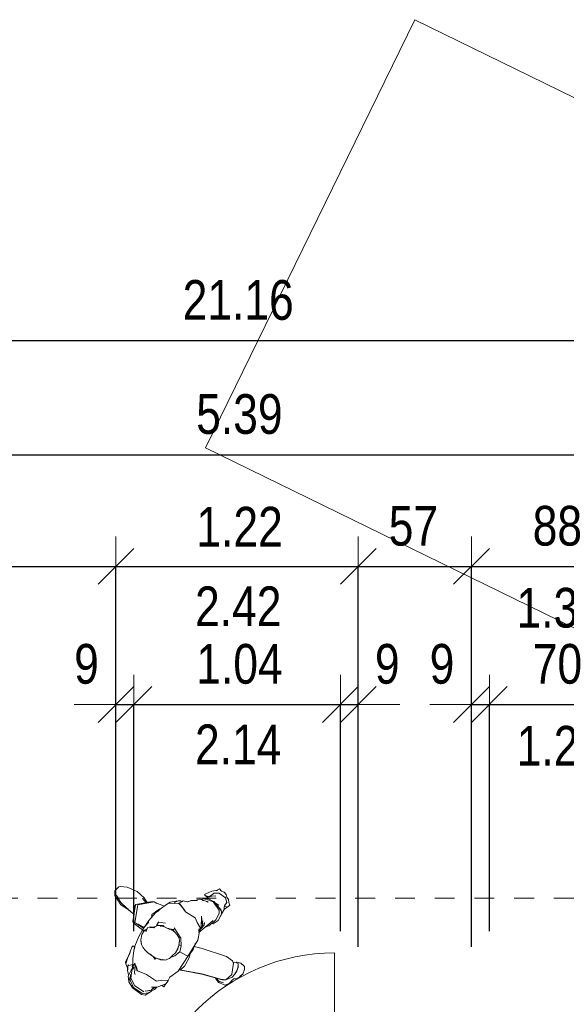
# Model space of a CAD drawing. Header units: metres. Extents: x -7.1 to 26.5, y -14.7 to 18.1.
# Tile 169 of 182: x 11.4 to 14.1, y 12.6 to 17.6. Entities that reach past the tile are written whole.
import ezdxf

# ---------------------------------------------------------------- set-up
doc = ezdxf.new("R2010")
doc.units = ezdxf.units.M
doc.header["$PDMODE"] = 65
doc.linetypes.add('AUSGEZOGEN', pattern=[0])
doc.linetypes.add('STRICHLINIE_S4', pattern=[0.0055, 0.0035, -0.001, 0, -0.001])
for name, color, linetype in [('XR$1$010 Türen', 7, 'AUSGEZOGEN'), ('XR$1$060 Möbel Einbau', 7, 'AUSGEZOGEN'), ('XR$1$411 Bäume', 7, 'AUSGEZOGEN'), ('XR$3$035 Decken', 7, 'AUSGEZOGEN')]:
    doc.layers.add(name, color=color, linetype=linetype)
doc.layers.add('XR$2$STANDARD_1', color=7, linetype='AUSGEZOGEN', lineweight=25)
doc.styles.add('ARIAL', font='arial.ttf')
doc.dimstyles.new('DIMSTYLE_3', dxfattribs={"dimtxt": 0.2, "dimasz": 0.3, "dimexe": 0, "dimexo": 0, "dimgap": 0.1, "dimtad": 2, "dimrnd": 0.005, "dimzin": 4, "dimdsep": 46, "dimtxsty": 'ARIAL', "dimblk1": 'ALL_ML_STRICH', "dimblk2": 'ALL_ML_STRICH', "dimsah": 1, "dimcen": 0, "dimclrd": 7, "dimclre": 7, "dimclrt": 7, "dimadec": 0, "dimazin": 0, "dimtfac": 1, "dimtdec": 0, "dimtix": 1, "dimtmove": 2, "dimatfit": 3, "dimfxl": 0, "dimtzin": 0, "dimlwd": 0, "dimlwe": 18, "dimarcsym": 0})
doc.dimstyles.new('DIMSTYLE_5', dxfattribs={"dimtxt": 0.2, "dimasz": 0.3, "dimexe": 0, "dimexo": 0, "dimgap": 0.1, "dimtad": 2, "dimdec": 1, "dimlfac": 100, "dimrnd": 0.5, "dimzin": 4, "dimdsep": 46, "dimtxsty": 'ARIAL', "dimblk1": 'ALL_ML_STRICH', "dimblk2": 'ALL_ML_STRICH', "dimsah": 1, "dimcen": 0, "dimclrd": 7, "dimclre": 7, "dimclrt": 7, "dimadec": 0, "dimazin": 0, "dimtfac": 1, "dimtdec": 0, "dimtix": 1, "dimtmove": 2, "dimatfit": 3, "dimfxl": 0, "dimtzin": 0, "dimlwd": 0, "dimlwe": 18, "dimarcsym": 0})
doc.dimstyles.new('DIMSTYLE_7', dxfattribs={"dimtxt": 0.2, "dimasz": 0.3, "dimexe": 0, "dimexo": 0, "dimgap": 0.1, "dimtad": 2, "dimdec": 1, "dimlfac": 100, "dimrnd": 0.5, "dimzin": 4, "dimdsep": 46, "dimtxsty": 'ARIAL', "dimblk1": 'ALL_ML_STRICH', "dimblk2": 'ALL_ML_STRICH', "dimsah": 1, "dimcen": 0, "dimclrd": 7, "dimclre": 7, "dimclrt": 7, "dimadec": 0, "dimazin": 0, "dimtfac": 1, "dimtdec": 0, "dimtix": 1, "dimtmove": 2, "dimatfit": 3, "dimfxl": 0, "dimtvp": 1.2, "dimtzin": 0, "dimlwd": 0, "dimlwe": 18, "dimarcsym": 0})

# ---------------------------------------------------------------- blocks, each defined once
blk = doc.blocks.new('ALL_ML_STRICH')
at = {"color": 0, "linetype": 'ByBlock', "lineweight": -2}
for p, q in [((0, -0.5), (0, 0.5)), ((-0.3, -0.3), (0.3, 0.3)), ((-1, 0), (0.5, 0))]:
    blk.add_line(p, q, dxfattribs=at)
blk = doc.blocks.new('*D73')
at = {"layer": 'DEFPOINTS', "color": 7, "linetype": 'AUSGEZOGEN', "lineweight": 18, "transparency": 33554687}
for p in [(1.8718, 15.952), (1.8718, 15.5759), (23.0318, 15.6171)]:
    blk.add_point(p, dxfattribs=at)
at = {"layer": 'XR$2$STANDARD_1', "color": 7, "linetype": 'AUSGEZOGEN', "lineweight": -2, "transparency": 33554687}
for p, q in [((1.8718, 12.86), (1.8718, 15.952)), ((1.8718, 15.952), (23.0318, 15.952)), ((23.0318, 12.86), (23.0318, 15.952))]:
    blk.add_line(p, q, dxfattribs=at)
at = {"layer": 'XR$2$STANDARD_1', "color": 7, "linetype": 'AUSGEZOGEN', "lineweight": 18, "transparency": 33554687, "xscale": 0.3, "yscale": 0.3, "zscale": 0.3, "rotation": 180}
blk.add_blockref('ALL_ML_STRICH', (1.8718, 15.952), dxfattribs=at)
at = {"layer": 'XR$2$STANDARD_1', "color": 7, "linetype": 'AUSGEZOGEN', "lineweight": 18, "transparency": 33554687, "xscale": 0.3, "yscale": 0.3, "zscale": 0.3}
blk.add_blockref('ALL_ML_STRICH', (23.0318, 15.952), dxfattribs=at)
at = {"layer": 'XR$2$STANDARD_1', "color": 7, "linetype": 'AUSGEZOGEN', "lineweight": 18, "transparency": 33554687, "insert": (12.4572, 16.1554), "char_height": 0.2, "width": 0.8, "attachment_point": 5, "style": 'ARIAL'}
blk.add_mtext('\\W0.80;\\A1;{\\A1;{21.16\\H0.132000;\\S^ ;}}', dxfattribs=at)
blk = doc.blocks.new('*D77')
at = {"layer": 'DEFPOINTS', "color": 7, "linetype": 'AUSGEZOGEN', "lineweight": 18, "transparency": 33554687}
for p in [(11.8418, 14.1195), (11.9318, 13.9891), (11.8418, 13.941)]:
    blk.add_point(p, dxfattribs=at)
at = {"layer": 'XR$2$STANDARD_1', "color": 7, "linetype": 'AUSGEZOGEN', "lineweight": -2, "transparency": 33554687}
for p, q in [((11.8418, 12.978), (11.8418, 14.1195)), ((11.8418, 14.1195), (11.9318, 14.1195)), ((11.9318, 12.978), (11.9318, 14.1195))]:
    blk.add_line(p, q, dxfattribs=at)
at = {"layer": 'XR$2$STANDARD_1', "color": 7, "linetype": 'AUSGEZOGEN', "lineweight": 18, "transparency": 33554687, "xscale": 0.3, "yscale": 0.3, "zscale": 0.3}
blk.add_blockref('ALL_ML_STRICH', (11.9318, 14.1195), dxfattribs=at)
at = {"layer": 'XR$2$STANDARD_1', "color": 7, "linetype": 'AUSGEZOGEN', "lineweight": 18, "transparency": 33554687, "xscale": 0.3, "yscale": 0.3, "zscale": 0.3, "rotation": 180}
blk.add_blockref('ALL_ML_STRICH', (11.8418, 14.1195), dxfattribs=at)
at = {"layer": 'XR$2$STANDARD_1', "color": 7, "linetype": 'AUSGEZOGEN', "lineweight": 18, "transparency": 33554687, "insert": (11.6933, 14.3229), "char_height": 0.2, "width": 0.48, "attachment_point": 5, "style": 'ARIAL'}
blk.add_mtext('\\W0.80;\\A1;{\\A1;{9\\H0.132000;\\S^ ;}}', dxfattribs=at)
blk = doc.blocks.new('*D78')
at = {"layer": 'DEFPOINTS', "color": 7, "linetype": 'AUSGEZOGEN', "lineweight": 18, "transparency": 33554687}
for p in [(11.9318, 14.1195), (11.9318, 13.9891), (12.9718, 13.9026)]:
    blk.add_point(p, dxfattribs=at)
at = {"layer": 'XR$2$STANDARD_1', "color": 7, "linetype": 'AUSGEZOGEN', "lineweight": -2, "transparency": 33554687}
for p, q in [((11.9318, 12.978), (11.9318, 14.1195)), ((11.9318, 14.1195), (12.9718, 14.1195)), ((12.9718, 12.978), (12.9718, 14.1195))]:
    blk.add_line(p, q, dxfattribs=at)
at = {"layer": 'XR$2$STANDARD_1', "color": 7, "linetype": 'AUSGEZOGEN', "lineweight": 18, "transparency": 33554687, "xscale": 0.3, "yscale": 0.3, "zscale": 0.3, "rotation": 180}
blk.add_blockref('ALL_ML_STRICH', (11.9318, 14.1195), dxfattribs=at)
at = {"layer": 'XR$2$STANDARD_1', "color": 7, "linetype": 'AUSGEZOGEN', "lineweight": 18, "transparency": 33554687, "xscale": 0.3, "yscale": 0.3, "zscale": 0.3}
blk.add_blockref('ALL_ML_STRICH', (12.9718, 14.1195), dxfattribs=at)
at = {"layer": 'XR$2$STANDARD_1', "color": 7, "linetype": 'AUSGEZOGEN', "lineweight": 18, "transparency": 33554687, "insert": (12.4637, 14.3229), "char_height": 0.2, "width": 0.64, "attachment_point": 5, "style": 'ARIAL'}
blk.add_mtext('\\W0.80;\\A1;{\\A1;{1.04\\H0.132000;\\S^ ;}}', dxfattribs=at)
at = {"layer": 'XR$2$STANDARD_1', "color": 7, "linetype": 'AUSGEZOGEN', "lineweight": 18, "transparency": 33554687, "insert": (12.2397, 14.0187), "char_height": 0.2, "width": 0.01, "attachment_point": 1, "line_spacing_factor": 0.60241, "style": 'ARIAL'}
blk.add_mtext('\\W0.80;2.14', dxfattribs=at)
blk = doc.blocks.new('*D79')
at = {"layer": 'DEFPOINTS', "color": 7, "linetype": 'AUSGEZOGEN', "lineweight": 18, "transparency": 33554687}
for p in [(12.9718, 14.1195), (12.9718, 13.9026), (13.0618, 13.8894)]:
    blk.add_point(p, dxfattribs=at)
at = {"layer": 'XR$2$STANDARD_1', "color": 7, "linetype": 'AUSGEZOGEN', "lineweight": -2, "transparency": 33554687}
for p, q in [((12.9718, 12.978), (12.9718, 14.1195)), ((12.9718, 14.1195), (13.0618, 14.1195)), ((13.0618, 12.978), (13.0618, 14.1195))]:
    blk.add_line(p, q, dxfattribs=at)
at = {"layer": 'XR$2$STANDARD_1', "color": 7, "linetype": 'AUSGEZOGEN', "lineweight": 18, "transparency": 33554687, "xscale": 0.3, "yscale": 0.3, "zscale": 0.3}
blk.add_blockref('ALL_ML_STRICH', (13.0618, 14.1195), dxfattribs=at)
at = {"layer": 'XR$2$STANDARD_1', "color": 7, "linetype": 'AUSGEZOGEN', "lineweight": 18, "transparency": 33554687, "xscale": 0.3, "yscale": 0.3, "zscale": 0.3, "rotation": 180}
blk.add_blockref('ALL_ML_STRICH', (12.9718, 14.1195), dxfattribs=at)
at = {"layer": 'XR$2$STANDARD_1', "color": 7, "linetype": 'AUSGEZOGEN', "lineweight": 18, "transparency": 33554687, "insert": (13.2078, 14.3229), "char_height": 0.2, "width": 0.48, "attachment_point": 5, "style": 'ARIAL'}
blk.add_mtext('\\W0.80;\\A1;{\\A1;{9\\H0.132000;\\S^ ;}}', dxfattribs=at)
blk = doc.blocks.new('*D80')
at = {"layer": 'DEFPOINTS', "color": 7, "linetype": 'AUSGEZOGEN', "lineweight": 18, "transparency": 33554687}
for p in [(13.6318, 14.1195), (13.7218, 13.941), (13.6318, 13.8894)]:
    blk.add_point(p, dxfattribs=at)
at = {"layer": 'XR$2$STANDARD_1', "color": 7, "linetype": 'AUSGEZOGEN', "lineweight": -2, "transparency": 33554687}
for p, q in [((13.6318, 12.978), (13.6318, 14.1195)), ((13.6318, 14.1195), (13.7218, 14.1195)), ((13.7218, 12.978), (13.7218, 14.1195))]:
    blk.add_line(p, q, dxfattribs=at)
at = {"layer": 'XR$2$STANDARD_1', "color": 7, "linetype": 'AUSGEZOGEN', "lineweight": 18, "transparency": 33554687, "xscale": 0.3, "yscale": 0.3, "zscale": 0.3}
blk.add_blockref('ALL_ML_STRICH', (13.7218, 14.1195), dxfattribs=at)
at = {"layer": 'XR$2$STANDARD_1', "color": 7, "linetype": 'AUSGEZOGEN', "lineweight": 18, "transparency": 33554687, "xscale": 0.3, "yscale": 0.3, "zscale": 0.3, "rotation": 180}
blk.add_blockref('ALL_ML_STRICH', (13.6318, 14.1195), dxfattribs=at)
at = {"layer": 'XR$2$STANDARD_1', "color": 7, "linetype": 'AUSGEZOGEN', "lineweight": 18, "transparency": 33554687, "insert": (13.4833, 14.3229), "char_height": 0.2, "width": 0.48, "attachment_point": 5, "style": 'ARIAL'}
blk.add_mtext('\\W0.80;\\A1;{\\A1;{9\\H0.132000;\\S^ ;}}', dxfattribs=at)
blk = doc.blocks.new('*D81')
at = {"layer": 'DEFPOINTS', "color": 7, "linetype": 'AUSGEZOGEN', "lineweight": 18, "transparency": 33554687}
for p in [(13.7218, 14.1195), (13.7218, 13.941), (14.4218, 13.8161)]:
    blk.add_point(p, dxfattribs=at)
at = {"layer": 'XR$2$STANDARD_1', "color": 7, "linetype": 'AUSGEZOGEN', "lineweight": -2, "transparency": 33554687}
for p, q in [((13.7218, 12.978), (13.7218, 14.1195)), ((13.7218, 14.1195), (14.4218, 14.1195)), ((14.4218, 12.978), (14.4218, 14.1195))]:
    blk.add_line(p, q, dxfattribs=at)
at = {"layer": 'XR$2$STANDARD_1', "color": 7, "linetype": 'AUSGEZOGEN', "lineweight": 18, "transparency": 33554687, "xscale": 0.3, "yscale": 0.3, "zscale": 0.3, "rotation": 180}
blk.add_blockref('ALL_ML_STRICH', (13.7218, 14.1195), dxfattribs=at)
at = {"layer": 'XR$2$STANDARD_1', "color": 7, "linetype": 'AUSGEZOGEN', "lineweight": 18, "transparency": 33554687, "xscale": 0.3, "yscale": 0.3, "zscale": 0.3}
blk.add_blockref('ALL_ML_STRICH', (14.4218, 14.1195), dxfattribs=at)
at = {"layer": 'XR$2$STANDARD_1', "color": 7, "linetype": 'AUSGEZOGEN', "lineweight": 18, "transparency": 33554687, "insert": (14.0648, 14.3229), "char_height": 0.2, "width": 0.64, "attachment_point": 5, "style": 'ARIAL'}
blk.add_mtext('\\W0.80;\\A1;{\\A1;{70\\H0.132000;\\S^ ;}}', dxfattribs=at)
at = {"layer": 'XR$2$STANDARD_1', "color": 7, "linetype": 'AUSGEZOGEN', "lineweight": 18, "transparency": 33554687, "insert": (13.8596, 14.0119), "char_height": 0.2, "width": 0.01, "attachment_point": 1, "line_spacing_factor": 0.60241, "style": 'ARIAL'}
blk.add_mtext('\\W0.80;1.20', dxfattribs=at)
blk = doc.blocks.new('*D86')
at = {"layer": 'DEFPOINTS', "color": 7, "linetype": 'AUSGEZOGEN', "lineweight": 18, "transparency": 33554687}
for p in [(10.0118, 14.8148), (11.8418, 14.7498), (10.0118, 14.5239)]:
    blk.add_point(p, dxfattribs=at)
at = {"layer": 'XR$2$STANDARD_1', "color": 7, "linetype": 'AUSGEZOGEN', "lineweight": -2, "transparency": 33554687}
for p, q in [((10.0118, 13.164), (10.0118, 14.8148)), ((10.0118, 14.8148), (11.8418, 14.8148)), ((11.8418, 12.899), (11.8418, 14.8148))]:
    blk.add_line(p, q, dxfattribs=at)
at = {"layer": 'XR$2$STANDARD_1', "color": 7, "linetype": 'AUSGEZOGEN', "lineweight": 18, "transparency": 33554687, "xscale": 0.3, "yscale": 0.3, "zscale": 0.3, "rotation": 180}
blk.add_blockref('ALL_ML_STRICH', (10.0118, 14.8148), dxfattribs=at)
at = {"layer": 'XR$2$STANDARD_1', "color": 7, "linetype": 'AUSGEZOGEN', "lineweight": 18, "transparency": 33554687, "xscale": 0.3, "yscale": 0.3, "zscale": 0.3}
blk.add_blockref('ALL_ML_STRICH', (11.8418, 14.8148), dxfattribs=at)
at = {"layer": 'XR$2$STANDARD_1', "color": 7, "linetype": 'AUSGEZOGEN', "lineweight": 18, "transparency": 33554687, "insert": (10.9383, 15.0184), "char_height": 0.2, "width": 0.64, "attachment_point": 5, "style": 'ARIAL'}
blk.add_mtext('\\W0.80;\\A1;{\\A1;{1.83\\H0.132000;\\S^ ;}}', dxfattribs=at)
blk = doc.blocks.new('*D87')
at = {"layer": 'DEFPOINTS', "color": 7, "linetype": 'AUSGEZOGEN', "lineweight": 18, "transparency": 33554687}
for p in [(11.8418, 14.8148), (11.8418, 14.7498), (13.0618, 14.696)]:
    blk.add_point(p, dxfattribs=at)
at = {"layer": 'XR$2$STANDARD_1', "color": 7, "linetype": 'AUSGEZOGEN', "lineweight": -2, "transparency": 33554687}
for p, q in [((11.8418, 12.899), (11.8418, 14.8148)), ((11.8418, 14.8148), (13.0618, 14.8148)), ((13.0618, 12.899), (13.0618, 14.8148))]:
    blk.add_line(p, q, dxfattribs=at)
at = {"layer": 'XR$2$STANDARD_1', "color": 7, "linetype": 'AUSGEZOGEN', "lineweight": 18, "transparency": 33554687, "xscale": 0.3, "yscale": 0.3, "zscale": 0.3, "rotation": 180}
blk.add_blockref('ALL_ML_STRICH', (11.8418, 14.8148), dxfattribs=at)
at = {"layer": 'XR$2$STANDARD_1', "color": 7, "linetype": 'AUSGEZOGEN', "lineweight": 18, "transparency": 33554687, "xscale": 0.3, "yscale": 0.3, "zscale": 0.3}
blk.add_blockref('ALL_ML_STRICH', (13.0618, 14.8148), dxfattribs=at)
at = {"layer": 'XR$2$STANDARD_1', "color": 7, "linetype": 'AUSGEZOGEN', "lineweight": 18, "transparency": 33554687, "insert": (12.4641, 15.0148), "char_height": 0.2, "width": 0.64, "attachment_point": 5, "style": 'ARIAL'}
blk.add_mtext('\\W0.80;\\A1;{\\A1;{1.22\\H0.132000;\\S^ ;}}', dxfattribs=at)
at = {"layer": 'XR$2$STANDARD_1', "color": 7, "linetype": 'AUSGEZOGEN', "lineweight": 18, "transparency": 33554687, "insert": (12.2401, 14.714), "char_height": 0.2, "width": 0.01, "attachment_point": 1, "line_spacing_factor": 0.60241, "style": 'ARIAL'}
blk.add_mtext('\\W0.80;2.42', dxfattribs=at)
blk = doc.blocks.new('*D88')
at = {"layer": 'DEFPOINTS', "color": 7, "linetype": 'AUSGEZOGEN', "lineweight": 18, "transparency": 33554687}
for p in [(13.0618, 14.8148), (13.0618, 14.696), (13.6318, 14.6807)]:
    blk.add_point(p, dxfattribs=at)
at = {"layer": 'XR$2$STANDARD_1', "color": 7, "linetype": 'AUSGEZOGEN', "lineweight": -2, "transparency": 33554687}
for p, q in [((13.0618, 12.899), (13.0618, 14.8148)), ((13.0618, 14.8148), (13.6318, 14.8148)), ((13.6318, 12.899), (13.6318, 14.8148))]:
    blk.add_line(p, q, dxfattribs=at)
at = {"layer": 'XR$2$STANDARD_1', "color": 7, "linetype": 'AUSGEZOGEN', "lineweight": 18, "transparency": 33554687, "xscale": 0.3, "yscale": 0.3, "zscale": 0.3, "rotation": 180}
blk.add_blockref('ALL_ML_STRICH', (13.0618, 14.8148), dxfattribs=at)
at = {"layer": 'XR$2$STANDARD_1', "color": 7, "linetype": 'AUSGEZOGEN', "lineweight": 18, "transparency": 33554687, "xscale": 0.3, "yscale": 0.3, "zscale": 0.3}
blk.add_blockref('ALL_ML_STRICH', (13.6318, 14.8148), dxfattribs=at)
at = {"layer": 'XR$2$STANDARD_1', "color": 7, "linetype": 'AUSGEZOGEN', "lineweight": 18, "transparency": 33554687, "insert": (13.3395, 15.0183), "char_height": 0.2, "width": 0.64, "attachment_point": 5, "style": 'ARIAL'}
blk.add_mtext('\\W0.80;\\A1;{\\A1;{57\\H0.132000;\\S^ ;}}', dxfattribs=at)
blk = doc.blocks.new('*D89')
at = {"layer": 'DEFPOINTS', "color": 7, "linetype": 'AUSGEZOGEN', "lineweight": 18, "transparency": 33554687}
for p in [(13.6318, 14.8148), (13.6318, 14.6807), (14.5118, 14.6837)]:
    blk.add_point(p, dxfattribs=at)
at = {"layer": 'XR$2$STANDARD_1', "color": 7, "linetype": 'AUSGEZOGEN', "lineweight": -2, "transparency": 33554687}
for p, q in [((13.6318, 12.899), (13.6318, 14.8148)), ((13.6318, 14.8148), (14.5118, 14.8148)), ((14.5118, 12.899), (14.5118, 14.8148))]:
    blk.add_line(p, q, dxfattribs=at)
at = {"layer": 'XR$2$STANDARD_1', "color": 7, "linetype": 'AUSGEZOGEN', "lineweight": 18, "transparency": 33554687, "xscale": 0.3, "yscale": 0.3, "zscale": 0.3, "rotation": 180}
blk.add_blockref('ALL_ML_STRICH', (13.6318, 14.8148), dxfattribs=at)
at = {"layer": 'XR$2$STANDARD_1', "color": 7, "linetype": 'AUSGEZOGEN', "lineweight": 18, "transparency": 33554687, "xscale": 0.3, "yscale": 0.3, "zscale": 0.3}
blk.add_blockref('ALL_ML_STRICH', (14.5118, 14.8148), dxfattribs=at)
at = {"layer": 'XR$2$STANDARD_1', "color": 7, "linetype": 'AUSGEZOGEN', "lineweight": 18, "transparency": 33554687, "insert": (14.0644, 15.0183), "char_height": 0.2, "width": 0.64, "attachment_point": 5, "style": 'ARIAL'}
blk.add_mtext('\\W0.80;\\A1;{\\A1;{88\\H0.132000;\\S^ ;}}', dxfattribs=at)
at = {"layer": 'XR$2$STANDARD_1', "color": 7, "linetype": 'AUSGEZOGEN', "lineweight": 18, "transparency": 33554687, "insert": (13.8587, 14.7069), "char_height": 0.2, "width": 0.01, "attachment_point": 1, "line_spacing_factor": 0.60241, "style": 'ARIAL'}
blk.add_mtext('\\W0.80;1.35', dxfattribs=at)
blk = doc.blocks.new('*D99')
at = {"layer": 'DEFPOINTS', "color": 7, "linetype": 'AUSGEZOGEN', "lineweight": 18, "transparency": 33554687}
for p in [(15.1468, 15.9263), (9.7568, 15.3773), (9.7568, 15.254)]:
    blk.add_point(p, dxfattribs=at)
at = {"layer": 'XR$2$STANDARD_1', "color": 7, "linetype": 'AUSGEZOGEN', "lineweight": -2, "transparency": 33554687}
for p, q in [((15.1468, 15.9263), (15.1468, 15.3773)), ((9.7568, 14.9263), (9.7568, 15.3773)), ((9.7568, 15.3773), (15.1468, 15.3773))]:
    blk.add_line(p, q, dxfattribs=at)
at = {"layer": 'XR$2$STANDARD_1', "color": 7, "linetype": 'AUSGEZOGEN', "lineweight": 18, "transparency": 33554687, "xscale": 0.3, "yscale": 0.3, "zscale": 0.3, "rotation": 180}
blk.add_blockref('ALL_ML_STRICH', (9.7568, 15.3773), dxfattribs=at)
at = {"layer": 'XR$2$STANDARD_1', "color": 7, "linetype": 'AUSGEZOGEN', "lineweight": 18, "transparency": 33554687, "xscale": 0.3, "yscale": 0.3, "zscale": 0.3}
blk.add_blockref('ALL_ML_STRICH', (15.1468, 15.3773), dxfattribs=at)
at = {"layer": 'XR$2$STANDARD_1', "color": 7, "linetype": 'AUSGEZOGEN', "lineweight": 18, "transparency": 33554687, "insert": (12.4632, 15.5809), "char_height": 0.2, "width": 0.64, "attachment_point": 5, "style": 'ARIAL'}
blk.add_mtext('\\W0.80;\\A1;{\\A1;{5.39\\H0.132000;\\S^ ;}}', dxfattribs=at)

msp = doc.modelspace()

# ---------------------------------------------------------------- linework, layer by layer
at = {"layer": 'XR$1$010 Türen', "color": 7, "linetype": 'AUSGEZOGEN', "lineweight": 13, "transparency": 33554687}
msp.add_line((12.9418, 11.8885), (12.9418, 12.8685), dxfattribs=at)
msp.add_arc((12.9418, 11.8885), 0.98, 90, 180, dxfattribs=at)
at = {"layer": 'XR$1$060 Möbel Einbau', "color": 8, "linetype": 'AUSGEZOGEN', "lineweight": 18, "transparency": 33554687}
for p, q in [((12.2924, 15.4121), (13.3468, 17.5681)), ((13.3468, 17.5681), (17.8384, 15.3714))]:
    msp.add_line(p, q, dxfattribs=at)
at = {"layer": 'XR$1$060 Möbel Einbau', "color": 8, "linetype": 'AUSGEZOGEN', "lineweight": 13, "transparency": 33554687}
msp.add_line((12.2924, 15.4121), (16.784, 13.2154), dxfattribs=at)
at = {"layer": 'XR$1$411 Bäume', "color": 94, "linetype": 'AUSGEZOGEN', "lineweight": 13, "transparency": 33554687}
for p, q in [((11.8561, 13.202), (11.8367, 13.1813)), ((11.8561, 13.202), (11.8384, 13.1826)), ((11.8553, 13.2012), (11.8384, 13.1826)), ((11.8561, 13.202), (11.8553, 13.2012)), ((11.8624, 13.2027), (11.8561, 13.202)), ((11.8988, 13.1992), (11.8624, 13.2027)), ((11.9481, 13.1777), (11.8988, 13.1992)), ((12.3629, 13.1904), (12.3479, 13.1836)), ((12.3629, 13.1904), (12.3726, 13.1798)), ((11.8367, 13.1813), (11.8358, 13.1579)), ((11.8358, 13.1579), (11.8659, 13.1107)), ((11.8435, 13.1594), (11.8537, 13.1435)), ((11.8435, 13.1594), (11.8658, 13.1217)), ((11.9481, 13.1777), (11.983, 13.1452)), ((11.9756, 13.1417), (11.9773, 13.1394)), ((11.9756, 13.1417), (11.9917, 13.1229)), ((11.9818, 13.1462), (11.9987, 13.1223)), ((11.9818, 13.1462), (11.9997, 13.1204)), ((11.983, 13.1452), (11.9995, 13.1209)), ((12.2845, 13.1402), (12.2701, 13.1367)), ((12.2965, 13.1393), (12.2845, 13.1402)), ((12.2979, 13.1685), (12.2883, 13.1625)), ((12.2883, 13.1625), (12.2903, 13.1584)), ((12.2903, 13.1584), (12.2963, 13.1556)), ((12.295, 13.1565), (12.2903, 13.1584)), ((12.2903, 13.1584), (12.298, 13.1524)), ((12.3013, 13.1468), (12.2921, 13.1392)), ((12.3047, 13.142), (12.2948, 13.1385)), ((12.309, 13.1721), (12.2979, 13.1685)), ((12.3063, 13.1513), (12.298, 13.1524)), ((12.3044, 13.1528), (12.2997, 13.1547)), ((12.3064, 13.1519), (12.301, 13.1537)), ((12.3173, 13.1562), (12.3013, 13.1468)), ((12.3241, 13.1541), (12.3013, 13.1468)), ((12.3044, 13.1475), (12.3013, 13.1468)), ((12.3068, 13.1518), (12.3044, 13.1521)), ((12.3069, 13.1513), (12.3044, 13.1521)), ((12.3047, 13.142), (12.3365, 13.1258)), ((12.3241, 13.1798), (12.309, 13.1721)), ((12.3358, 13.1695), (12.3173, 13.1562)), ((12.3525, 13.1844), (12.3241, 13.1798)), ((12.345, 13.1556), (12.3241, 13.1541)), ((12.3358, 13.1695), (12.3348, 13.1672)), ((12.3619, 13.1703), (12.3358, 13.1695)), ((12.3634, 13.1684), (12.3358, 13.1695)), ((12.345, 13.1556), (12.3419, 13.155)), ((12.3479, 13.1836), (12.3462, 13.1816)), ((12.3479, 13.1836), (12.3464, 13.1815)), ((12.3525, 13.1844), (12.3505, 13.1825)), ((12.3619, 13.1703), (12.3561, 13.1698)), ((12.3634, 13.1684), (12.3938, 13.1456)), ((12.3866, 13.1737), (12.3726, 13.1798)), ((12.3866, 13.1737), (12.397, 13.1624)), ((12.3901, 13.1503), (12.3938, 13.1456)), ((12.3901, 13.1503), (12.391, 13.1471)), ((12.3938, 13.1456), (12.3997, 13.1225)), ((12.397, 13.1624), (12.4003, 13.1494)), ((12.4003, 13.1494), (12.4077, 13.1375)), ((11.8658, 13.1217), (11.9043, 13.086)), ((11.8658, 13.1217), (11.8966, 13.0934)), ((11.8658, 13.1217), (11.8715, 13.1157)), ((11.8659, 13.1107), (11.9077, 13.083)), ((11.8715, 13.1157), (11.8734, 13.114)), ((11.8715, 13.1157), (11.8736, 13.1143)), ((11.8772, 13.1105), (11.8792, 13.1088)), ((11.883, 13.1053), (11.885, 13.1036)), ((11.8888, 13.1001), (11.8907, 13.0984)), ((11.8946, 13.0949), (11.9023, 13.088)), ((11.9407, 13.1107), (11.927, 13.0261)), ((11.9368, 13.1051), (11.931, 13.0831)), ((11.9363, 13.1021), (11.931, 13.0831)), ((11.9388, 13.1065), (11.9368, 13.1051)), ((11.9383, 13.1063), (11.9368, 13.1051)), ((11.9515, 13.1099), (11.9374, 13.0218)), ((11.9388, 13.1065), (11.9383, 13.1063)), ((11.9416, 13.1117), (11.9407, 13.1107)), ((12.0237, 13.1269), (11.9416, 13.1117)), ((11.9524, 13.1109), (11.9515, 13.1099)), ((12.0342, 13.1254), (11.9524, 13.1109)), ((12.0342, 13.1254), (12.0237, 13.1269)), ((12.0342, 13.1254), (12.0472, 13.1172)), ((12.0342, 13.1254), (12.0514, 13.1167)), ((12.0862, 13.1039), (12.0514, 13.1167)), ((12.0969, 13.1123), (12.0635, 13.0886)), ((12.1148, 13.1234), (12.0969, 13.1123)), ((12.1628, 13.1161), (12.1134, 13.1198)), ((12.1134, 13.1198), (12.1144, 13.1167)), ((12.1548, 13.1313), (12.1148, 13.1234)), ((12.1368, 13.123), (12.134, 13.1189)), ((12.1548, 13.1313), (12.1368, 13.123)), ((12.1672, 13.1316), (12.1548, 13.1313)), ((12.1711, 13.1255), (12.1548, 13.1166)), ((12.1604, 13.117), (12.1573, 13.1157)), ((12.1604, 13.117), (12.1574, 13.1156)), ((12.1628, 13.1161), (12.1597, 13.1148)), ((12.1628, 13.1161), (12.1604, 13.117)), ((12.1604, 13.117), (12.1888, 13.0817)), ((12.1628, 13.1161), (12.1919, 13.0761)), ((12.1628, 13.1161), (12.1888, 13.0817)), ((12.1672, 13.1316), (12.1728, 13.1254)), ((12.1806, 13.1302), (12.1711, 13.1255)), ((12.2021, 13.1264), (12.1806, 13.1302)), ((12.2197, 13.1332), (12.2021, 13.1264)), ((12.2197, 13.1332), (12.2039, 13.1264)), ((12.2197, 13.1332), (12.2058, 13.1255)), ((12.2249, 13.1331), (12.2197, 13.1332)), ((12.2438, 13.1332), (12.2249, 13.1331)), ((12.2616, 13.1395), (12.2389, 13.1327)), ((12.2527, 13.1325), (12.2438, 13.1332)), ((12.3017, 13.1267), (12.2616, 13.1395)), ((12.2817, 13.1317), (12.2769, 13.1331)), ((12.2966, 13.1391), (12.2931, 13.1378)), ((12.3059, 13.1244), (12.2962, 13.1273)), ((12.3307, 13.1254), (12.2965, 13.1393)), ((12.3311, 13.1254), (12.2966, 13.1391)), ((12.3307, 13.1254), (12.2966, 13.1391)), ((12.3017, 13.1267), (12.3059, 13.1244)), ((12.3375, 13.1281), (12.3296, 13.1295)), ((12.3311, 13.1254), (12.3611, 13.0846)), ((12.3375, 13.1281), (12.3346, 13.1279)), ((12.3365, 13.1258), (12.3363, 13.1256)), ((12.3363, 13.1256), (12.3712, 13.0831)), ((12.3365, 13.1258), (12.3714, 13.0829)), ((12.3377, 13.1224), (12.3393, 13.1197)), ((12.3377, 13.1224), (12.3589, 13.1086)), ((12.3476, 13.1143), (12.3589, 13.1086)), ((12.3861, 13.0979), (12.3859, 13.0863)), ((12.388, 13.1062), (12.3861, 13.0979)), ((12.3997, 13.1225), (12.388, 13.1062)), ((12.3907, 13.1015), (12.3883, 13.1025)), ((12.3956, 13.0934), (12.3886, 13.0884)), ((12.4025, 13.099), (12.3907, 13.1015)), ((12.3932, 13.1142), (12.3916, 13.1122)), ((12.4044, 13.1002), (12.3956, 13.0934)), ((12.3997, 13.1225), (12.3965, 13.1183)), ((12.3997, 13.1225), (12.3976, 13.1207)), ((12.3997, 13.1225), (12.3989, 13.1215)), ((12.4025, 13.099), (12.4002, 13.0999)), ((12.4143, 13.1086), (12.4044, 13.1002)), ((12.4077, 13.1375), (12.4093, 13.1226)), ((12.4093, 13.1226), (12.4143, 13.1086)), ((11.9004, 13.0899), (11.9023, 13.0881)), ((11.9043, 13.086), (11.9321, 13.0641)), ((11.9043, 13.086), (11.9128, 13.081)), ((11.9043, 13.086), (11.9062, 13.0846)), ((11.9062, 13.0846), (11.9126, 13.0808)), ((11.9077, 13.083), (11.9122, 13.0808)), ((11.909, 13.0825), (11.9112, 13.0814)), ((11.909, 13.0825), (11.9112, 13.0814)), ((11.931, 13.0831), (11.9323, 13.0775)), ((11.931, 13.0831), (11.9323, 13.0774)), ((11.931, 13.083), (11.933, 13.0763)), ((11.931, 13.083), (11.9322, 13.0742)), ((11.9321, 13.0641), (11.9342, 13.0625)), ((11.9337, 13.0625), (11.9341, 13.0595)), ((12.0424, 13.0716), (12.0067, 13.0316)), ((12.0222, 13.0608), (12.0214, 13.0531)), ((12.0222, 13.0608), (12.0217, 13.0527)), ((12.0519, 13.0834), (12.0227, 13.0616)), ((12.0325, 13.0681), (12.0227, 13.0616)), ((12.0635, 13.0886), (12.0424, 13.0716)), ((12.0585, 13.0826), (12.0424, 13.0716)), ((12.0624, 13.0897), (12.0519, 13.0834)), ((12.1919, 13.0761), (12.2411, 13.0452)), ((12.2411, 13.0452), (12.2503, 13.0213)), ((12.2722, 13.053), (12.2704, 12.9951)), ((12.2722, 13.053), (12.2777, 13.0067)), ((12.362, 13.0667), (12.345, 13.0351)), ((12.374, 13.0649), (12.356, 13.0321)), ((12.3611, 13.0846), (12.362, 13.0667)), ((12.3666, 13.0513), (12.3641, 13.0481)), ((12.3687, 13.0555), (12.3666, 13.0513)), ((12.3751, 13.0668), (12.3687, 13.0555)), ((12.3712, 13.0831), (12.3714, 13.0829)), ((12.3751, 13.0668), (12.3713, 13.0632)), ((12.3751, 13.0668), (12.3713, 13.0632)), ((12.3714, 13.0829), (12.3741, 13.0651)), ((12.3741, 13.0651), (12.374, 13.0649)), ((12.3859, 13.0863), (12.3751, 13.0668)), ((12.3886, 13.0884), (12.3855, 13.0871)), ((11.927, 13.0261), (11.9292, 13.0222)), ((11.9292, 13.0222), (11.9352, 13.0152)), ((11.9352, 13.0152), (11.9757, 12.9848)), ((11.9352, 13.0152), (11.9459, 13.009)), ((11.9352, 13.0152), (11.9539, 13.002)), ((11.9374, 13.0218), (11.977, 12.9943)), ((11.9539, 13.002), (11.9561, 13.0008)), ((11.9543, 13.0134), (11.9674, 13.0059)), ((11.9543, 13.0134), (11.9824, 12.9972)), ((11.9852, 13.0004), (11.9756, 12.985)), ((11.9879, 13.0032), (11.9819, 12.9942)), ((12.0067, 13.0316), (11.9832, 12.9961)), ((11.9854, 12.998), (11.9838, 12.996)), ((11.9879, 13.0032), (11.9852, 13.0004)), ((12.007, 13.0244), (11.9879, 13.0032)), ((11.9921, 13.0061), (11.9904, 13.0041)), ((12.0023, 12.9966), (11.9938, 12.9818)), ((12.007, 13.0244), (12.0021, 13.0183)), ((12.0158, 12.9996), (12.0023, 12.9966)), ((12.0263, 12.9979), (12.0126, 12.9955)), ((12.0287, 12.9967), (12.0126, 12.9955)), ((12.0287, 12.9967), (12.0158, 12.9996)), ((12.0375, 12.9992), (12.0253, 12.9976)), ((12.0263, 12.9979), (12.0287, 12.9967)), ((12.0287, 12.9967), (12.0325, 12.9949)), ((12.0342, 12.9969), (12.0325, 12.9949)), ((12.0395, 13.0014), (12.0342, 12.9969)), ((12.0518, 13.0064), (12.0395, 13.0014)), ((12.0577, 13.0252), (12.0465, 13.0071)), ((12.056, 13.0231), (12.0465, 13.0071)), ((12.0492, 13.0078), (12.0473, 13.0058)), ((12.0559, 13.0233), (12.0492, 13.0078)), ((12.056, 13.0231), (12.0492, 13.0078)), ((12.0646, 13.0043), (12.0518, 13.0064)), ((12.0786, 13.0059), (12.054, 13.0075)), ((12.0573, 13.0239), (12.0559, 13.0233)), ((12.0577, 13.0252), (12.056, 13.0231)), ((12.0575, 13.0238), (12.056, 13.0231)), ((12.0904, 13.0189), (12.0573, 13.0239)), ((12.0906, 13.0188), (12.0575, 13.0238)), ((12.0689, 13.0018), (12.0641, 13.0031)), ((12.0671, 13.0024), (12.0645, 13.0031)), ((12.0739, 13.0026), (12.0646, 13.0043)), ((12.0897, 12.9979), (12.0739, 13.0026)), ((12.0786, 13.0059), (12.0848, 13.0015)), ((12.0897, 12.9979), (12.1031, 12.9915)), ((12.0906, 13.0188), (12.0904, 13.0189)), ((12.1054, 12.9906), (12.0984, 12.993)), ((12.114, 12.9865), (12.1028, 12.9911)), ((12.1031, 12.9915), (12.109, 12.9888)), ((12.1354, 12.9951), (12.1682, 12.9423)), ((12.1354, 12.9951), (12.1682, 12.9421)), ((12.2503, 13.0213), (12.2669, 12.9923)), ((12.2905, 12.998), (12.2595, 12.9717)), ((12.2669, 12.9923), (12.2597, 12.9865)), ((12.2696, 12.9932), (12.2669, 12.9923)), ((12.2854, 13.0081), (12.2683, 12.9897)), ((12.2697, 12.9945), (12.2683, 12.9897)), ((12.2693, 12.992), (12.2683, 12.9897)), ((12.273, 13.0052), (12.2704, 12.9951)), ((12.2795, 13.0304), (12.2769, 13.0208)), ((12.2795, 13.0304), (12.2769, 13.0203)), ((12.281, 13.0191), (12.2771, 13.0101)), ((12.2834, 13.0078), (12.2777, 13.0067)), ((12.281, 13.0191), (12.2783, 13.0148)), ((12.2876, 13.0221), (12.2854, 13.0081)), ((12.3087, 13.0045), (12.2856, 12.9972)), ((12.3315, 13.0316), (12.2905, 12.998)), ((12.2936, 13.0013), (12.2914, 12.9995)), ((12.335, 13.025), (12.3087, 13.0045)), ((12.3315, 13.0316), (12.3159, 13.0191)), ((12.3309, 13.0155), (12.3232, 13.0174)), ((12.356, 13.0321), (12.3309, 13.0155)), ((12.3448, 13.035), (12.335, 13.025)), ((12.3448, 13.035), (12.3424, 13.0333)), ((12.345, 13.0351), (12.3426, 13.0334)), ((11.9576, 12.9513), (11.937, 12.902)), ((11.9738, 12.9821), (11.9576, 12.9513)), ((11.966, 12.9663), (11.9576, 12.9513)), ((11.9715, 12.9607), (11.9665, 12.9351)), ((11.9792, 12.9898), (11.9708, 12.9748)), ((11.983, 12.9791), (11.9715, 12.9607)), ((11.9755, 12.9848), (11.9738, 12.9821)), ((11.9756, 12.985), (11.9755, 12.9848)), ((11.9756, 12.985), (11.9796, 12.9822)), ((11.9806, 12.9796), (11.9793, 12.9749)), ((11.9843, 12.9829), (11.9806, 12.9796)), ((11.9974, 12.988), (11.983, 12.9791)), ((11.9906, 12.9839), (11.9843, 12.9829)), ((11.9938, 12.9818), (11.9926, 12.977)), ((11.995, 12.9812), (11.9926, 12.977)), ((12.1054, 12.9906), (12.114, 12.9865)), ((12.1138, 12.9866), (12.109, 12.9888)), ((12.1212, 12.9874), (12.1145, 12.9886)), ((12.1219, 12.987), (12.1192, 12.9868)), ((12.1282, 12.987), (12.1195, 12.9865)), ((12.1277, 12.981), (12.1208, 12.9837)), ((12.1319, 12.9869), (12.1212, 12.9874)), ((12.1313, 12.9872), (12.1219, 12.987)), ((12.1277, 12.981), (12.1384, 12.9738)), ((12.1319, 12.9869), (12.1282, 12.987)), ((12.1309, 12.9819), (12.1285, 12.9806)), ((12.1325, 12.9829), (12.1293, 12.9811)), ((12.1325, 12.9829), (12.1301, 12.9815)), ((12.1325, 12.9829), (12.1309, 12.9819)), ((12.1313, 12.9872), (12.1319, 12.9869)), ((12.1319, 12.9869), (12.1332, 12.9858)), ((12.1332, 12.9858), (12.1325, 12.9829)), ((12.1384, 12.9738), (12.1505, 12.96)), ((12.139, 12.9705), (12.1409, 12.9688)), ((12.139, 12.9705), (12.1409, 12.9687)), ((12.1447, 12.9652), (12.1505, 12.96)), ((12.1448, 12.9653), (12.1505, 12.96)), ((12.1505, 12.96), (12.1589, 12.9461)), ((12.1589, 12.9461), (12.1592, 12.9451)), ((12.1592, 12.9451), (12.162, 12.928)), ((12.1682, 12.9423), (12.1694, 12.9047)), ((12.1682, 12.9421), (12.1694, 12.9047)), ((12.2625, 12.9762), (12.2539, 12.9335)), ((12.2576, 12.9748), (12.2595, 12.9717)), ((12.2683, 12.9897), (12.2578, 12.9798)), ((12.2641, 12.9829), (12.2595, 12.9717)), ((12.261, 12.9865), (12.2597, 12.9844)), ((12.2617, 12.9861), (12.2602, 12.984)), ((11.9214, 12.8967), (11.9133, 12.8739)), ((11.9279, 12.9041), (11.9214, 12.8967)), ((11.9323, 12.9033), (11.9279, 12.9041)), ((11.937, 12.902), (11.9321, 12.8805)), ((11.9323, 12.9033), (11.9341, 12.8975)), ((11.937, 12.902), (11.9347, 12.8866)), ((11.9665, 12.9351), (11.9664, 12.9295)), ((11.9664, 12.9295), (11.9696, 12.9117)), ((11.9665, 12.9351), (11.9685, 12.9172)), ((11.9665, 12.9351), (11.9696, 12.9117)), ((11.9685, 12.9172), (11.9696, 12.9117)), ((11.9696, 12.9117), (11.9767, 12.8973)), ((11.9767, 12.8973), (11.9874, 12.8838)), ((12.159, 12.9061), (12.1492, 12.8855)), ((12.1561, 12.9016), (12.1492, 12.8855)), ((12.1572, 12.9011), (12.1538, 12.889)), ((12.1553, 12.8968), (12.1538, 12.889)), ((12.1545, 12.8924), (12.1538, 12.889)), ((12.155, 12.8949), (12.1545, 12.8924)), ((12.16, 12.9107), (12.158, 12.9062)), ((12.16, 12.9107), (12.1586, 12.9059)), ((12.1614, 12.9314), (12.159, 12.9061)), ((12.162, 12.928), (12.159, 12.9061)), ((12.16, 12.9107), (12.159, 12.9061)), ((12.1607, 12.921), (12.16, 12.9107)), ((12.1614, 12.9314), (12.1611, 12.9262)), ((12.1693, 12.9047), (12.1638, 12.9058)), ((12.1694, 12.9047), (12.1641, 12.8736)), ((12.1694, 12.9047), (12.1693, 12.9047)), ((12.2539, 12.9335), (12.2049, 12.8543)), ((12.2421, 12.9193), (12.2304, 12.8863)), ((12.2751, 12.8902), (12.236, 12.9016)), ((11.9015, 12.8463), (11.8894, 12.8225)), ((11.9006, 12.8457), (11.8918, 12.8141)), ((11.9133, 12.8739), (11.9006, 12.8457)), ((11.9136, 12.8692), (11.9015, 12.8463)), ((11.9321, 12.8805), (11.9273, 12.8388)), ((11.9874, 12.8838), (12.0012, 12.87)), ((12.0012, 12.87), (12.0209, 12.8556)), ((12.0063, 12.8679), (12.0103, 12.8648)), ((12.0073, 12.8665), (12.0092, 12.8646)), ((12.0134, 12.8615), (12.0261, 12.8522)), ((12.0142, 12.8617), (12.0201, 12.8569)), ((12.0209, 12.8556), (12.0241, 12.8533)), ((12.0241, 12.8538), (12.0261, 12.8522)), ((12.0241, 12.8533), (12.0355, 12.8477)), ((12.0241, 12.8533), (12.0425, 12.8425)), ((12.0241, 12.8533), (12.0261, 12.8522)), ((12.0261, 12.8522), (12.0345, 12.8474)), ((12.0284, 12.8515), (12.0322, 12.8457)), ((12.0295, 12.8504), (12.0322, 12.8457)), ((12.0296, 12.8501), (12.0324, 12.845)), ((12.0324, 12.845), (12.0375, 12.8366)), ((12.0627, 12.835), (12.0425, 12.8425)), ((12.0429, 12.8425), (12.045, 12.8413)), ((12.1268, 12.8549), (12.111, 12.8401)), ((12.1374, 12.8539), (12.1219, 12.8469)), ((12.1419, 12.8693), (12.1268, 12.8549)), ((12.1641, 12.8736), (12.1374, 12.8539)), ((12.1538, 12.889), (12.1419, 12.8693)), ((12.1641, 12.8736), (12.1539, 12.8677)), ((12.2049, 12.8543), (12.155, 12.777)), ((12.1641, 12.8736), (12.179, 12.8652)), ((12.179, 12.8652), (12.2007, 12.8542)), ((12.2049, 12.8543), (12.2007, 12.8542)), ((12.2154, 12.8631), (12.2088, 12.8404)), ((12.2171, 12.8668), (12.2154, 12.8631)), ((12.2304, 12.8863), (12.2171, 12.8668)), ((12.3986, 12.851), (12.2751, 12.8902)), ((12.3986, 12.851), (12.428, 12.8293)), ((11.8894, 12.8225), (11.8918, 12.8141)), ((11.8936, 12.8161), (11.8918, 12.8141)), ((11.8918, 12.8141), (11.9007, 12.7885)), ((11.9018, 12.803), (11.9003, 12.7782)), ((11.9243, 12.8106), (11.9018, 12.803)), ((11.9048, 12.8077), (11.9018, 12.803)), ((11.9261, 12.7956), (11.9212, 12.7786)), ((11.9271, 12.8066), (11.9239, 12.8024)), ((11.9239, 12.8024), (11.9258, 12.7904)), ((11.9273, 12.8388), (11.9267, 12.8006)), ((11.937, 12.8154), (11.9267, 12.8006)), ((11.9267, 12.8006), (11.9319, 12.7919)), ((11.938, 12.8076), (11.9352, 12.7674)), ((11.9359, 12.8168), (11.937, 12.8154)), ((11.9359, 12.8168), (11.9487, 12.7769)), ((11.937, 12.8154), (11.9505, 12.779)), ((11.9456, 12.7993), (11.9487, 12.7769)), ((12.0359, 12.8401), (12.0396, 12.8369)), ((12.0359, 12.8401), (12.0377, 12.8383)), ((12.0396, 12.8369), (12.0375, 12.8366)), ((12.0377, 12.8383), (12.0396, 12.8369)), ((12.0418, 12.8386), (12.0396, 12.8369)), ((12.0663, 12.8341), (12.045, 12.8413)), ((12.0645, 12.8362), (12.057, 12.8388)), ((12.0862, 12.834), (12.0627, 12.835)), ((12.0699, 12.8356), (12.0645, 12.8362)), ((12.0887, 12.832), (12.0663, 12.8341)), ((12.0862, 12.834), (12.0753, 12.8351)), ((12.111, 12.8401), (12.0887, 12.832)), ((12.1869, 12.8012), (12.1698, 12.7862)), ((12.2088, 12.8404), (12.1869, 12.8012)), ((12.4334, 12.817), (12.4258, 12.761)), ((12.428, 12.8293), (12.4334, 12.817)), ((12.4405, 12.8214), (12.4301, 12.821)), ((12.4313, 12.8183), (12.4334, 12.817)), ((12.4572, 12.8146), (12.4405, 12.8214)), ((12.4503, 12.8215), (12.4479, 12.8198)), ((12.4552, 12.7938), (12.4498, 12.7793)), ((12.4552, 12.7937), (12.4498, 12.7799)), ((12.4552, 12.7937), (12.4498, 12.7793)), ((12.4519, 12.8217), (12.4503, 12.8215)), ((12.4569, 12.7958), (12.4503, 12.7782)), ((12.4703, 12.8169), (12.4519, 12.8217)), ((12.455, 12.8081), (12.457, 12.8063)), ((12.457, 12.8066), (12.4552, 12.7938)), ((12.457, 12.8066), (12.4569, 12.7958)), ((12.4572, 12.8146), (12.457, 12.8063)), ((12.4703, 12.8169), (12.4879, 12.8012)), ((12.4879, 12.8012), (12.4893, 12.8001)), ((12.4893, 12.8001), (12.4885, 12.7855)), ((11.9007, 12.7885), (11.9003, 12.7782)), ((11.9014, 12.7856), (11.9003, 12.7782)), ((11.9003, 12.7782), (11.902, 12.7756)), ((11.9003, 12.7782), (11.9029, 12.7688)), ((11.9029, 12.7688), (11.9054, 12.7563)), ((11.9208, 12.7875), (11.9035, 12.7512)), ((11.9035, 12.7512), (11.906, 12.726)), ((11.9159, 12.7597), (11.9063, 12.7223)), ((11.9186, 12.7569), (11.9133, 12.7345)), ((11.9191, 12.7637), (11.9159, 12.7597)), ((11.9212, 12.7786), (11.9168, 12.742)), ((11.9208, 12.7875), (11.9189, 12.783)), ((11.9258, 12.7904), (11.9301, 12.7868)), ((11.9352, 12.7674), (11.9386, 12.7601)), ((11.9947, 12.7601), (11.9505, 12.779)), ((11.9947, 12.7601), (12.0454, 12.7264)), ((12.1142, 12.7501), (12.1052, 12.7289)), ((12.1123, 12.7458), (12.1111, 12.7449)), ((12.155, 12.777), (12.1123, 12.7458)), ((12.1142, 12.7501), (12.1123, 12.7458)), ((12.1698, 12.7862), (12.1544, 12.7794)), ((12.2749, 12.7619), (12.1587, 12.7831)), ((12.2739, 12.762), (12.1603, 12.7827)), ((12.2745, 12.7624), (12.1608, 12.7831)), ((12.3734, 12.7341), (12.2739, 12.762)), ((12.3749, 12.7342), (12.2745, 12.7624)), ((12.3759, 12.7335), (12.2749, 12.7619)), ((12.4251, 12.7595), (12.3951, 12.7337)), ((12.4276, 12.747), (12.3951, 12.7337)), ((12.4258, 12.761), (12.4251, 12.7595)), ((12.4392, 12.7596), (12.4276, 12.747)), ((12.4499, 12.7768), (12.4392, 12.7596)), ((12.4444, 12.7686), (12.4424, 12.7667)), ((12.4498, 12.7793), (12.4444, 12.7686)), ((12.4643, 12.7458), (12.4446, 12.7376)), ((12.4498, 12.7799), (12.4448, 12.7689)), ((12.4498, 12.7793), (12.4448, 12.7689)), ((12.4503, 12.7782), (12.4499, 12.7768)), ((12.4783, 12.761), (12.4643, 12.7458)), ((12.4797, 12.7611), (12.4661, 12.75)), ((12.4783, 12.761), (12.4661, 12.75)), ((12.4885, 12.7855), (12.4797, 12.7611)), ((11.906, 12.726), (11.9102, 12.7168)), ((11.9063, 12.7223), (11.9251, 12.6933)), ((11.9102, 12.7168), (11.9157, 12.7092)), ((11.9133, 12.7345), (11.9147, 12.7277)), ((11.9152, 12.7301), (11.9147, 12.7276)), ((11.9147, 12.7277), (11.9302, 12.6943)), ((11.9168, 12.742), (11.9359, 12.7031)), ((11.9192, 12.7052), (11.9228, 12.7013)), ((11.9253, 12.6936), (11.9251, 12.6933)), ((11.9253, 12.6936), (11.9703, 12.6598)), ((11.9302, 12.6943), (11.9746, 12.6649)), ((11.9304, 12.6945), (11.9746, 12.6649)), ((11.9304, 12.6945), (11.9746, 12.6649)), ((11.9359, 12.7031), (11.9822, 12.6717)), ((11.9408, 12.7004), (11.9822, 12.6717)), ((12.0359, 12.6965), (12.0201, 12.6967)), ((12.0484, 12.6963), (12.0201, 12.6967)), ((12.0383, 12.695), (12.0237, 12.688)), ((12.0491, 12.6981), (12.0365, 12.685)), ((12.0722, 12.7306), (12.0454, 12.7264)), ((12.0936, 12.713), (12.0484, 12.6963)), ((12.0758, 12.7032), (12.0684, 12.7048)), ((12.1052, 12.7289), (12.0722, 12.7306)), ((12.0758, 12.7032), (12.0831, 12.6982)), ((12.0928, 12.713), (12.0831, 12.6982)), ((12.0936, 12.713), (12.0912, 12.7132)), ((12.0936, 12.713), (12.0928, 12.713)), ((12.1051, 12.7272), (12.0936, 12.713)), ((12.1052, 12.7289), (12.103, 12.7273)), ((12.1052, 12.7289), (12.1051, 12.7272)), ((12.3429, 12.7419), (12.3432, 12.7413)), ((12.3432, 12.7413), (12.358, 12.7196)), ((12.346, 12.7408), (12.3594, 12.7268)), ((12.3576, 12.7292), (12.3594, 12.7268)), ((12.3834, 12.7089), (12.358, 12.7196)), ((12.3714, 12.7217), (12.3594, 12.7268)), ((12.3839, 12.717), (12.3594, 12.7268)), ((12.3626, 12.72), (12.3642, 12.7176)), ((12.3626, 12.7198), (12.3642, 12.7176)), ((12.3839, 12.717), (12.3714, 12.7217)), ((12.3801, 12.7337), (12.3734, 12.7341)), ((12.3811, 12.7338), (12.3749, 12.7342)), ((12.3822, 12.7331), (12.3759, 12.7335)), ((12.3811, 12.7338), (12.3801, 12.7337)), ((12.3811, 12.7338), (12.3822, 12.7331)), ((12.3951, 12.7337), (12.3822, 12.7331)), ((12.3898, 12.7069), (12.3834, 12.7089)), ((12.4109, 12.714), (12.3898, 12.7069)), ((12.4264, 12.7318), (12.4109, 12.714)), ((12.4355, 12.7379), (12.4264, 12.7318)), ((12.4446, 12.7376), (12.4355, 12.7379)), ((11.9251, 12.6933), (11.9706, 12.6593)), ((11.9353, 12.6873), (11.9377, 12.6853)), ((11.9375, 12.6861), (11.9398, 12.6845)), ((11.9703, 12.6598), (11.9706, 12.6593)), ((11.9889, 12.6559), (11.9706, 12.6593)), ((11.9939, 12.6651), (11.9746, 12.6649)), ((11.9941, 12.6651), (11.9746, 12.6649)), ((11.9919, 12.676), (11.9888, 12.6767)), ((12.0213, 12.6765), (11.9889, 12.6559)), ((12.0186, 12.6811), (11.9919, 12.676)), ((12.0036, 12.6677), (11.9941, 12.6651)), ((12.0365, 12.685), (12.0036, 12.6677)), ((12.0186, 12.6811), (12.0067, 12.6793)), ((12.0146, 12.6793), (12.0071, 12.6772)), ((12.0098, 12.6787), (12.0071, 12.6772)), ((12.0186, 12.6811), (12.0146, 12.6793)), ((12.0285, 12.6891), (12.0186, 12.6811)), ((12.0291, 12.6911), (12.0237, 12.688)), ((12.0285, 12.6891), (12.0258, 12.6877)), ((12.0336, 12.6923), (12.0285, 12.6891)), ((12.0306, 12.6909), (12.0285, 12.6891))]:
    msp.add_line(p, q, dxfattribs=at)
at = {"layer": 'XR$3$035 Decken', "color": 7, "linetype": 'STRICHLINIE_S4', "lineweight": 18, "transparency": 33554687}
msp.add_lwpolyline([(9.1568, 11.1435), (9.7568, 11.1435), (9.7568, 12.1435), (15.1468, 12.1435), (15.1468, 11.1435), (15.7468, 11.1435), (15.7468, 13.1435), (9.1568, 13.1435), (9.1568, 11.1435)], close=True, dxfattribs=at)

# ---------------------------------------------------------------- dimensions: what is measured, and where the dimension line sits
at = {"layer": 'XR$2$STANDARD_1', "color": 7, "linetype": 'AUSGEZOGEN', "lineweight": 18, "transparency": 33554687}
for base, p1, p2, dimstyle, picture, middle in [((23.0318, 15.952), (1.8718, 12.86), (23.0318, 12.86), 'DIMSTYLE_3', '*D73', (12.4572, 16.1554)), ((15.1468, 15.3773), (9.7568, 14.9263), (15.1468, 15.9263), 'DIMSTYLE_3', '*D99', (12.4632, 15.5809)), ((11.8418, 14.8148), (10.0118, 13.164), (11.8418, 12.899), 'DIMSTYLE_3', '*D86', (10.9383, 15.0184)), ((13.6318, 14.8148), (13.0618, 12.899), (13.6318, 12.899), 'DIMSTYLE_7', '*D88', (13.3395, 15.0183)), ((11.9318, 14.1195), (11.8418, 12.978), (11.9318, 12.978), 'DIMSTYLE_7', '*D77', (11.6933, 14.3229)), ((13.0618, 14.1195), (12.9718, 12.978), (13.0618, 12.978), 'DIMSTYLE_7', '*D79', (13.2078, 14.3229)), ((13.7218, 14.1195), (13.6318, 12.978), (13.7218, 12.978), 'DIMSTYLE_7', '*D80', (13.4833, 14.3229))]:
    dim = msp.add_linear_dim(base=base, p1=p1, p2=p2, dimstyle=dimstyle, override={"dimpost": '<>', "dimclrd": 7, "dimclre": 7, "dimclrt": 7, "dimlwd": 0, "dimlwe": 18}, dxfattribs=at)
    dim.commit()
    dim.dimension.update_dxf_attribs({"geometry": picture, "text_midpoint": middle, "dimtype": 160})
for base, p1, p2, text, dimstyle, picture, middle in [((13.0618, 14.8148), (11.8418, 12.899), (13.0618, 12.899), '<>\\X\\W0.80;2.42', 'DIMSTYLE_3', '*D87', (12.4641, 15.0148)), ((14.5118, 14.8148), (13.6318, 12.899), (14.5118, 12.899), '<>\\X\\W0.80;1.35', 'DIMSTYLE_5', '*D89', (14.0644, 15.0183)), ((12.9718, 14.1195), (11.9318, 12.978), (12.9718, 12.978), '<>\\X\\W0.80;2.14', 'DIMSTYLE_3', '*D78', (12.4637, 14.3229)), ((14.4218, 14.1195), (13.7218, 12.978), (14.4218, 12.978), '<>\\X\\W0.80;1.20', 'DIMSTYLE_5', '*D81', (14.0648, 14.3229))]:
    dim = msp.add_linear_dim(base=base, p1=p1, p2=p2, text=text, dimstyle=dimstyle, override={"dimpost": '<>', "dimclrd": 7, "dimclre": 7, "dimclrt": 7, "dimlwd": 0, "dimlwe": 18}, dxfattribs=at)
    dim.commit()
    dim.dimension.update_dxf_attribs({"geometry": picture, "text_midpoint": middle, "dimtype": 160})

doc.saveas('drawing.dxf')
